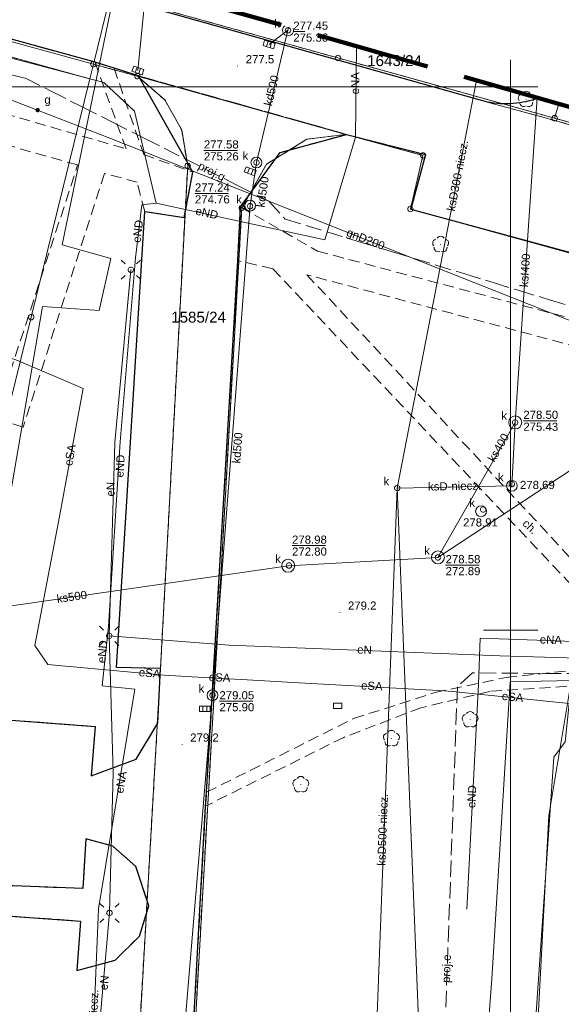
# Model space of a CAD drawing. Extents: x 0 to 6568752, y 0 to 5584302.
# Tile 19 of 58: x 6568355 to 6568405, y 5584166 to 5584256. Entities that reach past the tile are written whole.
import ezdxf
from ezdxf.enums import TextEntityAlignment as Align

# ---------------------------------------------------------------- set-up
doc = ezdxf.new("R2010")
doc.units = 0
for name, pattern in [('PRZER1-1', [1, 0.5, -0.5]), ('PRZER2-1', [1.5, 1, -0.5]), ('PRZER3-1', [2, 1.5, -0.5])]:
    doc.linetypes.add(name, pattern=pattern)
doc.layers.get('0').update_dxf_attribs({"linetype": 'CONTINUOUS'})
for name, color, linetype, lineweight in [('EGDE', 7, 'CONTINUOUS', 18), ('EGDE_O', 7, 'CONTINUOUS', 18), ('EGPG', 7, 'CONTINUOUS', 18), ('GUPPRZ_O', 7, 'CONTINUOUS', 18), ('OTKC', 7, 'CONTINUOUS', 18), ('OTKC_O', 7, 'CONTINUOUS', 18), ('OTKJ', 7, 'CONTINUOUS', 18), ('OTKK', 7, 'CONTINUOUS', 25), ('OTRN', 7, 'CONTINUOUS', 13), ('OTRN_O', 7, 'CONTINUOUS', 13), ('ramka sekcji', 7, 'CONTINUOUS', 18), ('SUEO', 7, 'CONTINUOUS', 18), ('SUPK', 7, 'CONTINUOUS', 18), ('SUPW', 7, 'CONTINUOUS', 18), ('SUPW_O', 7, 'CONTINUOUS', 18), ('zakres', 6, 'PRZER3-1', 106)]:
    doc.layers.add(name, color=color, linetype=linetype, lineweight=lineweight)
for name, color, linetype, lineweight, true_color in [('EGUG', 7, 'CONTINUOUS', 18, 0x008000), ('OTZL', 7, 'CONTINUOUS', 18, 0x008000), ('SUCP', 7, 'CONTINUOUS', 18, 0xd200d2), ('SUEP', 1, 'CONTINUOUS', 18, 0xff0000), ('SUEP_O', 1, 'CONTINUOUS', 18, 0xff0000), ('SUGP', 7, 'CONTINUOUS', 18, 0xbfbf00), ('SUGP_O', 7, 'CONTINUOUS', 18, 0xbfbf00), ('SUGU', 7, 'CONTINUOUS', 18, 0xbfbf00), ('SUGU_O', 7, 'CONTINUOUS', 18, 0xbfbf00), ('SUKK', 7, 'CONTINUOUS', 18, 0x803300), ('SUKP', 7, 'CONTINUOUS', 18, 0x803300), ('SUKP_O', 7, 'CONTINUOUS', 18, 0x803300), ('SUKS', 7, 'CONTINUOUS', 18, 0x803300), ('SUKS_O', 7, 'CONTINUOUS', 18, 0x803300)]:
    doc.layers.add(name, color=color, linetype=linetype, lineweight=lineweight, true_color=true_color)
doc.styles.add('Arial', font='arial.ttf')

# ---------------------------------------------------------------- blocks, each defined once
blk = doc.blocks.new('D_GSPRDL1')
blk.add_hatch(color=0).paths.add_polyline_path([(0, -0.045), (0.013906, -0.042798), (0.02645, -0.036406), (0.036406, -0.02645), (0.042798, -0.013906), (0.045, 0), (0.042798, 0.013906), (0.036406, 0.02645), (0.02645, 0.036406), (0.013906, 0.042798), (0, 0.045), (-0.013906, 0.042798), (-0.02645, 0.036406), (-0.036406, 0.02645), (-0.042798, 0.013906), (-0.045, 0), (-0.042798, -0.013906), (-0.036406, -0.02645), (-0.02645, -0.036406), (-0.013906, -0.042798)])
at = {"color": 0}
for points in [[(-0.635969, -0.134326), (-0.70458, -0.024001), (-0.731429, 0.103115), (-0.713292, 0.231763), (-0.652348, 0.346501), (-0.55591, 0.433559), (-0.435555, 0.482485)], [(-0.324277, 0.563333), (-0.240553, 0.662679), (-0.127956, 0.727494), (0, 0.75), (0.127956, 0.727494), (0.240553, 0.662679), (0.324277, 0.563333)], [(0.435555, 0.482485), (0.55591, 0.433559), (0.652348, 0.346501), (0.713292, 0.231763), (0.731429, 0.103115), (0.70458, -0.024001), (0.635969, -0.134326)], [(-0.068773, -0.646351), (-0.194901, -0.677512), (-0.324092, -0.663766), (-0.440839, -0.606763), (-0.531129, -0.513345), (-0.584125, -0.394725), (-0.593465, -0.265141)], [(0.593465, -0.265141), (0.584125, -0.394725), (0.531129, -0.513345), (0.440839, -0.606763), (0.324092, -0.663766), (0.194901, -0.677512), (0.068773, -0.646351)]]:
    blk.add_lwpolyline(points, dxfattribs=at)
blk = doc.blocks.new('D_GSPWPN1')
blk.add_hatch(color=0).paths.add_polyline_path([(-0.045, 0), (-0.043467, -0.011647), (-0.038971, -0.0225), (-0.03182, -0.03182), (-0.0225, -0.038971), (-0.011647, -0.043467), (0, -0.045), (0.011647, -0.043467), (0.0225, -0.038971), (0.03182, -0.03182), (0.038971, -0.0225), (0.043467, -0.011647), (0.045, 0), (0.043467, 0.011647), (0.038971, 0.0225), (0.03182, 0.03182), (0.0225, 0.038971), (0.011647, 0.043467), (0, 0.045), (-0.011647, 0.043467), (-0.0225, 0.038971), (-0.03182, 0.03182), (-0.038971, 0.0225), (-0.043467, 0.011647)])
blk = doc.blocks.new('D_GUPIKP1_3')
at = {"color": 0}
blk.add_lwpolyline([(0.375, -0.25), (-0.375, -0.25), (-0.375, 0.25), (0.375, 0.25)], close=True, dxfattribs=at)
blk = doc.blocks.new('D_GUPIWZ1_1')
at = {"color": 0}
blk.add_lwpolyline([(0, 0.25), (0.064705, 0.241481), (0.125, 0.216506), (0.176777, 0.176777), (0.216506, 0.125), (0.241481, 0.064705), (0.25, 0), (0.241481, -0.064705), (0.216506, -0.125), (0.176777, -0.176777), (0.125, -0.216506), (0.064705, -0.241481), (0, -0.25), (-0.064705, -0.241481), (-0.125, -0.216506), (-0.176777, -0.176777), (-0.216506, -0.125), (-0.241481, -0.064705), (-0.25, 0), (-0.241481, 0.064705), (-0.216506, 0.125), (-0.176777, 0.176777), (-0.125, 0.216506), (-0.064705, 0.241481)], close=True, dxfattribs=at)
blk = doc.blocks.new('D_GUPKKS1')
at = {"color": 0}
blk.add_lwpolyline([(0.5, -0.25), (-0.5, -0.25), (-0.5, 0.25), (0.5, 0.25)], close=True, dxfattribs=at)
for points in [[(-0.175, -0.25), (-0.175, 0.25)], [(0.175, -0.25), (0.175, 0.25)]]:
    blk.add_lwpolyline(points, dxfattribs=at)
blk = doc.blocks.new('D_GUPGUT1')
blk.add_hatch(color=0).paths.add_polyline_path([(-0.2, 0), (-0.193185, -0.051764), (-0.173205, -0.1), (-0.141421, -0.141421), (-0.1, -0.173205), (-0.051764, -0.193185), (0, -0.2), (0.051764, -0.193185), (0.1, -0.173205), (0.141421, -0.141421), (0.173205, -0.1), (0.193185, -0.051764), (0.2, 0), (0.193185, 0.051764), (0.173205, 0.1), (0.141421, 0.141421), (0.1, 0.173205), (0.051764, 0.193185), (0, 0.2), (-0.051764, 0.193185), (-0.1, 0.173205), (-0.141421, 0.141421), (-0.173205, 0.1), (-0.193185, 0.051764)])
blk = doc.blocks.new('D_GUPKSD1_1')
at = {"color": 0}
blk.add_lwpolyline([(0, 0.25), (0.064705, 0.241481), (0.125, 0.216506), (0.176777, 0.176777), (0.216506, 0.125), (0.241481, 0.064705), (0.25, 0), (0.241481, -0.064705), (0.216506, -0.125), (0.176777, -0.176777), (0.125, -0.216506), (0.064705, -0.241481), (0, -0.25), (-0.064705, -0.241481), (-0.125, -0.216506), (-0.176777, -0.176777), (-0.216506, -0.125), (-0.241481, -0.064705), (-0.25, 0), (-0.241481, 0.064705), (-0.216506, 0.125), (-0.176777, 0.176777), (-0.125, 0.216506), (-0.064705, 0.241481)], close=True, dxfattribs=at)
blk = doc.blocks.new('D_GEPPGD1_1')
at = {"color": 0}
blk.add_lwpolyline([(0, 0.25), (0.077254, 0.237764), (0.146946, 0.202254), (0.202254, 0.146946), (0.237764, 0.077254), (0.25, 0), (0.237764, -0.077254), (0.202254, -0.146946), (0.146946, -0.202254), (0.077254, -0.237764), (0, -0.25), (-0.077254, -0.237764), (-0.146946, -0.202254), (-0.202254, -0.146946), (-0.237764, -0.077254), (-0.25, 0), (-0.237764, 0.077254), (-0.202254, 0.146946), (-0.146946, 0.202254), (-0.077254, 0.237764)], close=True, dxfattribs=at)
blk = doc.blocks.new('D_GEPPGD1_2')
blk.add_hatch(color=0).paths.add_polyline_path([(0, -0.045), (0.013906, -0.042798), (0.02645, -0.036406), (0.036406, -0.02645), (0.042798, -0.013906), (0.045, 0), (0.042798, 0.013906), (0.036406, 0.02645), (0.02645, 0.036406), (0.013906, 0.042798), (0, 0.045), (-0.013906, 0.042798), (-0.02645, 0.036406), (-0.036406, 0.02645), (-0.042798, 0.013906), (-0.045, 0), (-0.042798, -0.013906), (-0.036406, -0.02645), (-0.02645, -0.036406), (-0.013906, -0.042798)])
blk = doc.blocks.new('D_GUPELA2')
blk.add_hatch(color=0).paths.add_polyline_path([(-0.001087, 0.044987), (0.011881, 0.043403), (0.021281, 0.03965), (0.030065, 0.033482), (0.038133, 0.023893), (0.043117, 0.012881), (0.044986, 0.001113), (0.044323, -0.007777), (0.040557, -0.019497), (0.033417, -0.030138), (0.024849, -0.037517), (0.013788, -0.042836), (0.002013, -0.044955), (-0.00982, -0.043916), (-0.020466, -0.040077), (-0.029541, -0.033946), (-0.036867, -0.025804), (-0.04187, -0.01649), (-0.04461, -0.005909), (-0.044532, 0.006476), (-0.041285, 0.017903), (-0.034764, 0.028574), (-0.024479, 0.03776), (-0.013449, 0.042943)])
at = {"color": 0}
for points in [[(-0.883883, 0.883883), (-0.53033, 0.53033)], [(0.883883, 0.883883), (0.53033, 0.53033)], [(-0.883883, -0.883883), (-0.53033, -0.53033)], [(0.883883, -0.883883), (0.53033, -0.53033)]]:
    blk.add_lwpolyline(points, dxfattribs=at)
blk = doc.blocks.new('D_GUPELA1')
at = {"color": 0}
blk.add_lwpolyline([(0, 0.25), (0.064705, 0.241481), (0.125, 0.216506), (0.176777, 0.176777), (0.216506, 0.125), (0.241481, 0.064705), (0.25, 0), (0.241481, -0.064705), (0.216506, -0.125), (0.176777, -0.176777), (0.125, -0.216506), (0.064705, -0.241481), (0, -0.25), (-0.064705, -0.241481), (-0.125, -0.216506), (-0.176777, -0.176777), (-0.216506, -0.125), (-0.241481, -0.064705), (-0.25, 0), (-0.241481, 0.064705), (-0.216506, 0.125), (-0.176777, 0.176777), (-0.125, 0.216506), (-0.064705, 0.241481)], close=True, dxfattribs=at)

msp = doc.modelspace()

# ---------------------------------------------------------------- linework, layer by layer
at = {"layer": 'EGDE', "color": 0, "linetype": 'Continuous', "elevation": 10.22}
for points in [[(6568322.05226, 5584262.96423), (6568324.82072, 5584271.63057), (6568327.2348, 5584269.00147), (6568331.69773, 5584267.24884), (6568363.17294, 5584258.49371), (6568361.59535, 5584252.09289), (6568323.21152, 5584262.64552)], [(6568323.21152, 5584262.64552), (6568361.59535, 5584252.09289), (6568361.26341, 5584250.74162), (6568327.03, 5584260.27), (6568321.65, 5584256.49)], [(6568361.26341, 5584250.74162), (6568355.87516, 5584228.80739), (6568343.88997, 5584180.27922), (6568337.0279, 5584152.47866), (6568332.74, 5584135.02), (6568328.2783, 5584135.3346), (6568318.08182, 5584100.1005), (6568315.04175, 5584096.21103), (6568312.96342, 5584095.29418), (6568309.21068, 5584095.48584), (6568302.523, 5584096.81978), (6568303.26305, 5584109.23027), (6568304.89857, 5584108.81131), (6568309.92834, 5584135.22816), (6568320.18066, 5584169.23288), (6568329.95, 5584201.67), (6568339.09, 5584229.28), (6568315.28914, 5584237.02736), (6568321.65, 5584256.49), (6568327.03, 5584260.27)], [(6568361.59535, 5584252.09289), (6568365.64994, 5584250.98505), (6568368.16833, 5584248.79733), (6568369.72416, 5584246.02716), (6568370.27666, 5584242.73402), (6568367.78222, 5584196.52832), (6568365.45974, 5584156.3753), (6568363.32778, 5584133.24604), (6568332.74, 5584135.02), (6568337.0279, 5584152.47866), (6568343.88997, 5584180.27922), (6568355.87516, 5584228.80739), (6568361.26341, 5584250.74162)], [(6568370.27666, 5584242.73402), (6568369.72416, 5584246.02716), (6568368.16833, 5584248.79733), (6568365.64994, 5584250.98505), (6568384.82038, 5584245.63164), (6568381.25599, 5584245.17568), (6568377.54509, 5584242.89769), (6568375.25714, 5584238.8479), (6568369.45834, 5584137.11533), (6568369.87809, 5584134.81056), (6568371.2, 5584132.71), (6568363.32778, 5584133.24604), (6568365.45974, 5584156.3753), (6568367.78222, 5584196.52832)]]:
    msp.add_lwpolyline(points, close=True, dxfattribs=at)
for points in [[(6568404.05262, 5584247.11955), (6568384.10967, 5584252.66302), (6568363.17294, 5584258.49371), (6568363.56069, 5584260.06345)], [(6568361.59535, 5584252.09289), (6568363.17294, 5584258.49371), (6568384.10967, 5584252.66302), (6568404.05262, 5584247.11955), (6568410.12476, 5584245.43766), (6568432.37614, 5584239.25389), (6568501.01473, 5584215.71647), (6568547.15443, 5584199.71974), (6568592.68513, 5584183.94093)], [(6568592.25665, 5584177.2623), (6568569.37207, 5584185.2949), (6568567.841, 5584180.71483), (6568531.58972, 5584193.78874), (6568532.79584, 5584197.9746), (6568444.36545, 5584228.51754), (6568424.00977, 5584235.04577), (6568423.40791, 5584229.7576), (6568390.77944, 5584238.75789), (6568391.9359, 5584243.69317), (6568384.82038, 5584245.63164), (6568365.64994, 5584250.98505), (6568361.59535, 5584252.09289)], [(6568404.43317, 5584248.43492), (6568404.05262, 5584247.11955)], [(6568410.12476, 5584245.43766), (6568404.05262, 5584247.11955), (6568404.43317, 5584248.43492)], [(6568648.59375, 5584104.42383), (6568646.521, 5584059.38927), (6568644.22449, 5584009.45582), (6568609.00522, 5584036.3441), (6568583.6998, 5584038.16817), (6568558.47556, 5584075.58605), (6568538.06756, 5584076.86319), (6568491.15577, 5584079.0589), (6568441.65482, 5584081.9513), (6568391.77674, 5584086.94902), (6568374.92948, 5584088.19204), (6568375.19, 5584092.43), (6568377.65, 5584132.3), (6568371.2, 5584132.71), (6568369.87809, 5584134.81056), (6568369.45834, 5584137.11533), (6568375.25714, 5584238.8479), (6568377.54509, 5584242.89769), (6568381.25599, 5584245.17568), (6568384.82038, 5584245.63164)], [(6568384.82038, 5584245.63164), (6568391.9359, 5584243.69317), (6568390.77944, 5584238.75789), (6568423.40791, 5584229.7576), (6568424.00977, 5584235.04577), (6568444.36545, 5584228.51754), (6568532.79584, 5584197.9746), (6568531.58972, 5584193.78874), (6568567.841, 5584180.71483), (6568569.37207, 5584185.2949), (6568592.25665, 5584177.2623)]]:
    msp.add_lwpolyline(points, dxfattribs=at)
at = {"layer": 'EGUG', "color": 0, "linetype": 'PRZER1-1', "lineweight": 18, "elevation": 10.08}
for points in [[(6568324.88408, 5584271.82788), (6568324.82072, 5584271.63057), (6568327.2348, 5584269.00147), (6568331.69773, 5584267.24884), (6568363.17294, 5584258.49371), (6568384.10967, 5584252.66302), (6568404.05262, 5584247.11955), (6568410.12476, 5584245.43766), (6568432.37614, 5584239.25389), (6568501.01473, 5584215.71647), (6568547.15443, 5584199.71974), (6568592.68513, 5584183.94093)], [(6568365.45974, 5584156.3753), (6568367.78222, 5584196.52832), (6568370.27666, 5584242.73402), (6568369.72416, 5584246.02716), (6568368.16833, 5584248.79733), (6568365.64994, 5584250.98505), (6568361.59535, 5584252.09289), (6568361.26341, 5584250.74162), (6568327.03, 5584260.27), (6568321.65, 5584256.49), (6568315.28914, 5584237.02736), (6568313.96, 5584237.46), (6568310.11, 5584225.76), (6568304.98, 5584210.19), (6568294.18308, 5584175.87843), (6568288.97096, 5584157.39984)], [(6568309.92834, 5584135.22816), (6568320.18066, 5584169.23288), (6568329.95, 5584201.67), (6568339.09, 5584229.28), (6568315.28914, 5584237.02736), (6568321.65, 5584256.49), (6568327.03, 5584260.27), (6568361.26341, 5584250.74162), (6568361.59535, 5584252.09289), (6568365.64994, 5584250.98505), (6568368.16833, 5584248.79733), (6568369.72416, 5584246.02716), (6568370.27666, 5584242.73402), (6568367.78222, 5584196.52832), (6568365.45974, 5584156.3753)], [(6568592.68513, 5584183.94093), (6568547.15443, 5584199.71974), (6568501.01473, 5584215.71647), (6568432.37614, 5584239.25389), (6568410.12476, 5584245.43766), (6568404.05262, 5584247.11955), (6568384.10967, 5584252.66302), (6568363.17294, 5584258.49371)], [(6568423.40791, 5584229.7576), (6568390.77944, 5584238.75789), (6568391.9359, 5584243.69317), (6568384.82038, 5584245.63164), (6568381.25599, 5584245.17568), (6568377.54509, 5584242.89769), (6568375.25714, 5584238.8479), (6568369.45834, 5584137.11533)], [(6568369.45834, 5584137.11533), (6568375.25714, 5584238.8479), (6568377.54509, 5584242.89769), (6568381.25599, 5584245.17568), (6568384.82038, 5584245.63164), (6568391.9359, 5584243.69317), (6568390.77944, 5584238.75789), (6568423.40791, 5584229.7576)]]:
    msp.add_lwpolyline(points, dxfattribs=at)
at = {"layer": 'GUPPRZ_O', "color": 0, "linetype": 'Continuous', "lineweight": 13, "elevation": 10.8, "flags": 128}
for points in [[(6568380.00062, 5584255.08568), (6568381.05678, 5584255.08568)], [(6568371.77029, 5584244.15634), (6568374.85029, 5584244.15634)], [(6568370.94425, 5584240.19475), (6568374.02425, 5584240.19475)], [(6568401.17492, 5584219.26948), (6568404.25492, 5584219.26948)], [(6568379.88449, 5584207.77658), (6568382.96449, 5584207.77658)], [(6568394.01903, 5584205.97643), (6568397.09903, 5584205.97643)], [(6568373.20142, 5584193.45226), (6568376.28142, 5584193.45226)]]:
    msp.add_lwpolyline(points, dxfattribs=at)
at = {"layer": 'OTKC', "color": 0, "linetype": 'PRZER2-1', "lineweight": 18, "elevation": 10.18}
for points in [[(6568331.76, 5584253.86), (6568364.61, 5584244.29), (6568361.75, 5584252.26), (6568363.5, 5584251.72), (6568366.23, 5584243.77), (6568370.75, 5584242.14), (6568369.96, 5584237.97), (6568366.32, 5584238.54), (6568365.63, 5584241.23), (6568362.61, 5584242.03), (6568355.13, 5584218.69), (6568352.55, 5584219.47), (6568360.15, 5584242.81), (6568321, 5584253.87)], [(6568408.67, 5584200.89), (6568378.11, 5584233.26), (6568374.88, 5584234.01), (6568375.15, 5584238.95), (6568382.22, 5584234.88), (6568423.82, 5584223.86)], [(6568423.66, 5584221.39), (6568381.25, 5584232.71), (6568408.15, 5584203.81)], [(6568408.16, 5584195.02), (6568398.1, 5584194.36), (6568391.74, 5584192.85), (6568384.64, 5584190.12), (6568371.93, 5584183.8), (6568372.02, 5584185.07), (6568385.53, 5584191.85), (6568393.04, 5584194.25), (6568399.58, 5584195.64), (6568408.32, 5584196.56)]]:
    msp.add_lwpolyline(points, dxfattribs=at)
at = {"layer": 'OTKJ', "color": 0, "linetype": 'PRZER3-1', "lineweight": 18, "elevation": 10.18}
for points in [[(6568324.63601, 5584271.90472), (6568325.01, 5584271.29), (6568326.48, 5584269.47), (6568327.65, 5584268.64), (6568329.49, 5584267.76), (6568331.28, 5584267.12), (6568332.07, 5584266.92), (6568359.08, 5584259.49), (6568361.58, 5584258.81), (6568397.87, 5584248.6), (6568413.84, 5584244.22), (6568455.08, 5584231.25), (6568457, 5584230.63), (6568498.55, 5584216.47), (6568500.09, 5584215.97), (6568537.39, 5584203.09), (6568547.32, 5584199.53), (6568592.6869, 5584183.96856)], [(6568423.38, 5584229.9), (6568390.81, 5584238.73), (6568392.17, 5584243.79), (6568384.91, 5584245.63), (6568365.76, 5584251.01), (6568363.5, 5584251.72), (6568361.75, 5584252.26), (6568333.46, 5584260.07), (6568331.76, 5584253.86), (6568328.78, 5584254.61), (6568330.5, 5584260.81), (6568323.56, 5584262.57), (6568319.98, 5584262.39)], [(6568350.31, 5584191.99), (6568361.75, 5584191.13), (6568361.4, 5584186.59), (6568365.55, 5584188.11), (6568367.52, 5584191.43), (6568367.77, 5584196.46), (6568363.73, 5584196.57), (6568366.32, 5584238.54), (6568369.96, 5584237.97), (6568370.75, 5584242.14), (6568365.76, 5584251.01), (6568384.91, 5584245.63), (6568378.78, 5584243.97), (6568375.15, 5584238.95), (6568374.88, 5584234.01), (6568372.02, 5584185.07), (6568371.93, 5584183.8), (6568369.74, 5584143.83)], [(6568346.21, 5584174.23), (6568360.42, 5584173.22), (6568360.08, 5584168.66), (6568363.59, 5584169.62), (6568365.83, 5584171.82), (6568366.7, 5584174.62), (6568365.51, 5584178.25), (6568363.39, 5584180.11), (6568360.9, 5584180.79), (6568360.62, 5584176.21), (6568349.37, 5584176.64)]]:
    msp.add_lwpolyline(points, dxfattribs=at)
for points in [[(6568397.87, 5584248.6, 0.13687043), (6568402.55193, 5584248.97015)], [(6568411.27336, 5584246.48884, 0.22495395), (6568413.84, 5584244.22), (6568397.87, 5584248.6)]]:
    msp.add_lwpolyline(points, format="xyb", dxfattribs=at)
at = {"layer": 'OTKK', "color": 0, "linetype": 'Continuous', "lineweight": 25, "elevation": 10.18}
msp.add_lwpolyline([(6568402.55193, 5584248.97015, -0.13687043), (6568397.87, 5584248.6), (6568361.58, 5584258.81), (6568359.08, 5584259.49), (6568332.07, 5584266.92)], format="xyb", dxfattribs=at)
for points in [[(6568350.31, 5584191.99), (6568361.75, 5584191.13), (6568361.4, 5584186.59), (6568365.55, 5584188.11), (6568367.52, 5584191.43), (6568367.77, 5584196.46), (6568363.73, 5584196.57), (6568366.32, 5584238.54), (6568369.96, 5584237.97), (6568370.75, 5584242.14), (6568365.76, 5584251.01), (6568363.5, 5584251.72), (6568361.75, 5584252.26), (6568333.46, 5584260.07)], [(6568371.42, 5584132.69), (6568369.75, 5584134.5), (6568369.6, 5584141.29), (6568369.74, 5584143.83), (6568371.93, 5584183.8), (6568372.02, 5584185.07), (6568374.88, 5584234.01), (6568375.15, 5584238.95), (6568378.78, 5584243.97), (6568384.91, 5584245.63), (6568392.17, 5584243.79), (6568390.81, 5584238.73), (6568423.38, 5584229.9)], [(6568346.21, 5584174.23), (6568360.42, 5584173.22), (6568360.08, 5584168.66), (6568363.59, 5584169.62), (6568365.83, 5584171.82), (6568366.7, 5584174.62), (6568365.51, 5584178.25), (6568363.39, 5584180.11), (6568360.9, 5584180.79), (6568360.62, 5584176.21), (6568349.37, 5584176.64)]]:
    msp.add_lwpolyline(points, dxfattribs=at)
at = {"layer": 'ramka sekcji', "color": 0}
for p, q in [((6568400, 5584250), (6568400, 5584252.5)), ((6568400, 5584250), (6568281.97244, 5584250)), ((6568400, 5584250), (6568397.5, 5584250)), ((6568400, 5584250), (6568400, 5584247.5)), ((6568400, 5584250), (6568402.5, 5584250)), ((6568400, 5584250), (6568400, 5584000)), ((6568400, 5584000), (6568400, 5584250)), ((6568400, 5584200), (6568400, 5584202.5)), ((6568400, 5584200), (6568397.5, 5584200)), ((6568400, 5584200), (6568400, 5584197.5)), ((6568400, 5584200), (6568402.5, 5584200))]:
    msp.add_line(p, q, dxfattribs=at)
at = {"layer": 'SUCP', "color": 0, "linetype": 'Continuous', "lineweight": 18, "elevation": 10.14}
msp.add_lwpolyline([(6568363.52786, 5584258.84118), (6568358.72812, 5584235.45896), (6568363.21186, 5584234.19605), (6568362.14107, 5584229.40269), (6568356.91373, 5584229.77556), (6568349.05454, 5584184.02745), (6568353.4808, 5584182.02165), (6568352.51065, 5584178.73978), (6568347.94518, 5584179.45938), (6568328.91705, 5584122.12967), (6568332.47163, 5584121.22431), (6568331.91754, 5584116.99279), (6568327.01957, 5584117.92663), (6568310.11167, 5584042.64789), (6568313.52267, 5584040.92342), (6568312.64533, 5584036.86571), (6568307.74363, 5584037.91157), (6568299.28996, 5584003.59361)], dxfattribs=at)
at = {"layer": 'SUEP', "linetype": 'Continuous', "lineweight": 18, "elevation": 10.14}
for points in [[(6568367.39064, 5584239.30657), (6568365.39148, 5584247.76147), (6568362.54719, 5584250.40502), (6568353.73654, 5584252.73168), (6568347.67324, 5584254.50369), (6568320.65754, 5584260.99611)], [(6568382.89563, 5584235.90609), (6568385.72312, 5584245.38571), (6568385.80145, 5584253.73579)], [(6568302.29037, 5584244.25047), (6568311.66748, 5584240.00865), (6568312.70318, 5584238.02185), (6568332.90584, 5584232.50172), (6568354.70779, 5584224.79487), (6568360.65021, 5584222.23841), (6568358.3985, 5584209.94845), (6568356.20505, 5584198.56931), (6568357.4175, 5584196.8348), (6568359.01731, 5584196.68651), (6568360.07549, 5584196.59145), (6568365.42398, 5584196.09264), (6568368.12108, 5584195.84263), (6568370.68886, 5584195.70041), (6568375.74013, 5584195.42063), (6568380.5512, 5584195.15415), (6568393.90139, 5584194.4147), (6568394.96418, 5584194.30607), (6568405.39831, 5584193.23957)], [(6568367.39064, 5584239.30657), (6568366.04557, 5584239.14923), (6568365.47568, 5584234.25151), (6568364.07359, 5584217.34214), (6568362.98289, 5584200.32678), (6568362.41309, 5584194.87901)], [(6568382.89563, 5584235.90609), (6568367.39064, 5584239.30657)], [(6568363.05, 5584199.47), (6568363.58, 5584217.26), (6568365.05, 5584233.17)], [(6568439.52, 5584216.84), (6568425.67, 5584219.15), (6568408.19, 5584220.44), (6568406.7, 5584209.04), (6568406.21, 5584197.42), (6568399, 5584197.62), (6568374.11, 5584198.6), (6568363.05, 5584199.47)], [(6568363.05, 5584199.47), (6568363.42, 5584186.88), (6568363.08, 5584173.96), (6568361.25, 5584153.14), (6568360.9, 5584137.05)], [(6568409.80235, 5584194.21878), (6568410.21599, 5584198.80525), (6568397.1992, 5584199.25756), (6568397.03375, 5584195.0251)], [(6568362.41309, 5584194.87901), (6568365.42732, 5584194.56783), (6568362.08293, 5584174.34263)], [(6568394.88921, 5584105.39055), (6568395.58754, 5584106.29962), (6568395.43938, 5584114.68836), (6568396.61661, 5584145.93594), (6568398.28344, 5584167.90912), (6568399.96129, 5584195.23284), (6568412.81869, 5584195.50853)], [(6568397.03375, 5584195.0251), (6568395.96501, 5584174.31459)], [(6568401.39526, 5584135.72737), (6568402.29906, 5584159.74023), (6568403.51033, 5584182.91762), (6568405.58129, 5584195.26526), (6568412.81869, 5584195.50853)], [(6568405.39831, 5584193.23957), (6568405.01695, 5584189.70356), (6568403.98587, 5584188.30816), (6568399.60677, 5584124.84169), (6568401.34851, 5584123.80418), (6568409.53234, 5584122.38466), (6568409.82381, 5584121.95026), (6568409.05136, 5584099.25455), (6568410.04829, 5584097.9463), (6568439.79258, 5584095.9994), (6568445.94158, 5584095.72461), (6568444.01192, 5584047.82702)], [(6568362.08293, 5584174.34263), (6568361.2354, 5584154.36071), (6568360.74305, 5584137.31793)]]:
    msp.add_lwpolyline(points, dxfattribs=at)
at = {"layer": 'SUEP', "linetype": 'PRZER3-1', "lineweight": 18, "elevation": 10.14}
msp.add_lwpolyline([(6568410.68147, 5584195.95969), (6568396.48012, 5584196.06005), (6568395.09975, 5584194.7798), (6568393.23664, 5584142.88399), (6568393.16457, 5584107.22146), (6568387.31217, 5584102.15403), (6568386.51919, 5584077.55569), (6568412.12821, 5584074.93652)], dxfattribs=at)
at = {"layer": 'SUGP', "color": 0, "linetype": 'Continuous', "lineweight": 18, "elevation": 10.14}
msp.add_lwpolyline([(6568310.9218, 5584266.40661), (6568311.79, 5584265.93), (6568312.82682, 5584265.48509), (6568320.4382, 5584261.80319), (6568356.46613, 5584247.86126), (6568363.1055, 5584245.2923), (6568423.64071, 5584221.27212), (6568423.77004, 5584211.23905)], dxfattribs=at)
at = {"layer": 'SUGP', "color": 0, "linetype": 'PRZER3-1', "lineweight": 18, "elevation": 10.14}
msp.add_lwpolyline([(6568351.87217, 5584251.60989), (6568355.34057, 5584250.80188), (6568357.71533, 5584249.60217), (6568360.55048, 5584248.16987), (6568363.34631, 5584246.75743), (6568366.33801, 5584245.24605), (6568370.05346, 5584243.36902), (6568374.871, 5584240.93523), (6568377.74426, 5584239.48368), (6568379.25883, 5584237.83261), (6568383.07382, 5584236.66652), (6568386.28526, 5584235.68491), (6568389.22533, 5584234.78624), (6568393.06617, 5584233.61225), (6568395.78554, 5584232.78105), (6568398.40829, 5584231.97938), (6568400.71228, 5584231.27514), (6568403.58317, 5584230.39762), (6568406.85061, 5584229.39889)], dxfattribs=at)
at = {"layer": 'SUKP', "color": 0, "linetype": 'Continuous', "lineweight": 18, "elevation": 10.14}
for points in [[(6568365.7, 5584251.51), (6568366.44349, 5584259.24328)], [(6568375.72584, 5584088.56609), (6568378.42666, 5584120.33275), (6568366.47474, 5584131.26997), (6568369.98604, 5584163.23059), (6568372.56, 5584194), (6568376.02397, 5584239.07136), (6568376.60482, 5584243.03868), (6568379.50818, 5584255.20698), (6568379.56519, 5584255.51005)], [(6568377.76533, 5584253.90348), (6568379.50818, 5584255.20698)], [(6568389.56914, 5584213.0754), (6568396.84772, 5584250.59304)], [(6568402.44545, 5584249.00045), (6568400.42492, 5584219.11394)], [(6568463.44074, 5584225.90258), (6568425.01597, 5584227.55476), (6568393.31453, 5584206.69139)], [(6568389.56914, 5584213.0754), (6568400.11532, 5584213.2794), (6568400.42492, 5584219.11394)], [(6568400.42492, 5584219.11394), (6568393.31453, 5584206.69139)], [(6568381.64886, 5584059.58804), (6568381.53565, 5584110.88115), (6568387.58811, 5584161.38428), (6568389.56914, 5584213.0754)], [(6568384.26188, 5584110.95961), (6568391.53306, 5584164.12533), (6568389.56914, 5584213.0754)], [(6568393.31453, 5584206.69139), (6568379.52874, 5584205.92645), (6568345.14531, 5584200.93014), (6568330.31082, 5584199.90218)]]:
    msp.add_lwpolyline(points, dxfattribs=at)
at = {"layer": 'SUPK', "color": 0, "linetype": 'Continuous', "lineweight": 18, "elevation": 10.14}
for points in [[(6568379.50818, 5584254.70698, -0.72539645), (6568379.21343, 5584255.61013)], [(6568379.97151, 5584255.39445, -0.53187079), (6568379.50818, 5584254.70698)]]:
    msp.add_lwpolyline(points, format="xyb", dxfattribs=at)
for points in [[(6568376.60482, 5584242.53868, -1), (6568376.60482, 5584243.53868, -1)], [(6568376.02397, 5584238.57136, -1), (6568376.02397, 5584239.57136, -1)], [(6568400.42492, 5584218.51394, -1), (6568400.42492, 5584219.71394, -1)], [(6568400.11532, 5584212.7794, -1), (6568400.11532, 5584213.7794, -1)], [(6568397.28239, 5584210.44023, -1), (6568397.28239, 5584211.44023, -1)], [(6568393.31453, 5584206.09139, -1), (6568393.31453, 5584207.29139, -1)], [(6568379.52874, 5584205.32645, -1), (6568379.52874, 5584206.52645, -1)], [(6568372.56, 5584193.5, -1), (6568372.56, 5584194.5, -1)]]:
    msp.add_lwpolyline(points, format="xyb", close=True, dxfattribs=at)
at = {"layer": 'zakres', "color": 0, "ltscale": 7}
msp.add_lwpolyline([(6568419.28314, 5584244.20999), (6568355.04246, 5584262.48696), (6568313.61581, 5584275.31799), (6568306.59555, 5584258.01123), (6568299.2612, 5584234.56823), (6568280.6299, 5584172.98146), (6568276.44824, 5584154.31965), (6568267.58948, 5584107.60505), (6568261.88828, 5584068.50066), (6568256.46359, 5584021.7748), (6568252.69909, 5583965.99225), (6568250.34937, 5583966.23815), (6568248.9828, 5583949.49809), (6568593.23088, 5583926.24598)], dxfattribs=at)

# ---------------------------------------------------------------- block references
at = {"layer": 'EGPG', "color": 0, "linetype": 'Continuous', "lineweight": 18}
for name, p in [('D_GEPPGD1_1', (6568384.10967, 5584252.66302, 10.24)), ('D_GEPPGD1_1', (6568361.59535, 5584252.09289, 10.24)), ('D_GEPPGD1_1', (6568365.64994, 5584250.98505, 10.24)), ('D_GEPPGD1_2', (6568361.26341, 5584250.74162, 10.24)), ('D_GEPPGD1_2', (6568368.16833, 5584248.79733, 10.24)), ('D_GEPPGD1_1', (6568404.05262, 5584247.11955, 10.24)), ('D_GEPPGD1_2', (6568369.72416, 5584246.02716, 10.24)), ('D_GEPPGD1_2', (6568384.82038, 5584245.63164, 10.24)), ('D_GEPPGD1_2', (6568381.25599, 5584245.17568, 10.24)), ('D_GEPPGD1_1', (6568391.9359, 5584243.69317, 10.24)), ('D_GEPPGD1_1', (6568370.27666, 5584242.73402, 10.24)), ('D_GEPPGD1_2', (6568377.54509, 5584242.89769, 10.24)), ('D_GEPPGD1_1', (6568375.25714, 5584238.8479, 10.24)), ('D_GEPPGD1_1', (6568390.77944, 5584238.75789, 10.24)), ('D_GEPPGD1_1', (6568355.87516, 5584228.80739, 10.24)), ('D_GEPPGD1_2', (6568367.78222, 5584196.52832, 10.24))]:
    msp.add_blockref(name, p, dxfattribs=at)
at = {"layer": 'OTRN', "color": 0, "linetype": 'Continuous', "lineweight": 13}
for p in [(6568374.87, 5584251.92, 10.08), (6568384.28, 5584201.63, 10.08), (6568369.76, 5584189.48, 10.08)]:
    msp.add_blockref('D_GSPWPN1', p, dxfattribs=at)
at = {"layer": 'OTZL', "color": 0, "linetype": 'Continuous', "lineweight": 18}
for p in [(6568401.44, 5584248.86, 10.12), (6568393.56, 5584235.5, 10.12), (6568396.28, 5584191.76, 10.12), (6568389.03, 5584190.02, 10.12), (6568380.69, 5584185.78, 10.12)]:
    msp.add_blockref('D_GSPRDL1', p, dxfattribs=at)
at = {"layer": 'SUEO', "color": 0, "linetype": 'Continuous', "lineweight": 18}
for name, p in [('D_GUPELA2', (6568365.05, 5584233.17, 10.15)), ('D_GUPELA1', (6568365.05, 5584233.17, 10.16)), ('D_GUPELA2', (6568363.05, 5584199.47, 10.15)), ('D_GUPELA1', (6568363.05, 5584199.47, 10.16)), ('D_GUPELA2', (6568363.08, 5584173.96, 10.15)), ('D_GUPELA1', (6568363.08, 5584173.96, 10.16))]:
    msp.add_blockref(name, p, dxfattribs=at)
at = {"layer": 'SUGU', "color": 0, "linetype": 'Continuous', "lineweight": 18}
msp.add_blockref('D_GUPGUT1', (6568356.46613, 5584247.86126, 10.16), dxfattribs=at)
at = {"layer": 'SUKK', "color": 0, "linetype": 'Continuous', "lineweight": 18}
for p, rotation in [((6568377.76533, 5584253.90348, 10.16), 342.5835281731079), ((6568365.7, 5584251.51, 10.16), 341.3585064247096), ((6568376.04, 5584242.23, 10.16), 159.7467355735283)]:
    msp.add_blockref('D_GUPKKS1', p, dxfattribs=dict(at, rotation=rotation))
msp.add_blockref('D_GUPKKS1', (6568371.86, 5584192.74, 10.16), dxfattribs=at)
at = {"layer": 'SUKS', "color": 0, "linetype": 'Continuous', "lineweight": 18}
msp.add_blockref('D_GUPKSD1_1', (6568389.56914, 5584213.0754, 10.16), dxfattribs=at)
at = {"layer": 'SUPK', "color": 0, "linetype": 'Continuous', "lineweight": 18}
msp.add_blockref('D_GUPIKP1_3', (6568384.08, 5584193.03, 10.16), dxfattribs=at)
at = {"layer": 'SUPW', "color": 0, "linetype": 'Continuous', "lineweight": 18}
for p in [(6568379.50818, 5584255.20698, 10.18), (6568376.60482, 5584243.03868, 10.18), (6568376.01657, 5584239.0208, 10.18), (6568400.42492, 5584219.11394, 10.18), (6568400.11224, 5584213.43937, 10.18), (6568397.47858, 5584211.09153, 10.18), (6568393.31453, 5584206.69139, 10.18), (6568379.6033, 5584205.93462, 10.18), (6568372.56, 5584194, 10.18)]:
    msp.add_blockref('D_GUPIWZ1_1', p, dxfattribs=at)

# ---------------------------------------------------------------- texts
at = {"layer": 'EGDE_O', "color": 0, "linetype": 'Continuous', "style": 'Arial'}
for s, p in [('1643/24', (6568389.31923, 5584251.91678, 10.8)), ('1585/24', (6568371.27718, 5584228.30066, 10.8))]:
    msp.add_text(s, height=1, dxfattribs=at).set_placement(p, align=Align.CENTER)
at = {"layer": 'GUPPRZ_O', "color": 0, "linetype": 'Continuous', "lineweight": 0, "style": 'Arial'}
for s, p in [('277.45', (6568380.00062, 5584255.25818, 10.8)), ('275.36', (6568380.00062, 5584254.16318, 10.8)), ('277.58', (6568371.77029, 5584244.32884, 10.8)), ('275.26', (6568371.77029, 5584243.23384, 10.8)), ('277.24', (6568370.94425, 5584240.36725, 10.8)), ('274.76', (6568370.94425, 5584239.27225, 10.8)), ('278.50', (6568401.17492, 5584219.44198, 10.8)), ('275.43', (6568401.17492, 5584218.34698, 10.8)), ('278.69', (6568400.86532, 5584212.98592, 10.8)), ('278.91', (6568395.62613, 5584209.53491, 10.8)), ('278.98', (6568379.88449, 5584207.94908, 10.8)), ('272.80', (6568379.88449, 5584206.85408, 10.8)), ('278.58', (6568394.01903, 5584206.14893, 10.8)), ('272.89', (6568394.01903, 5584205.05393, 10.8)), ('279.05', (6568373.20142, 5584193.62476, 10.8)), ('275.90', (6568373.20142, 5584192.52976, 10.8))]:
    msp.add_text(s, height=0.75, dxfattribs=at).set_placement(p)
at = {"layer": 'OTKC_O', "color": 0, "linetype": 'Continuous', "lineweight": 0, "style": 'Arial'}
msp.add_text('ch.', height=0.75, rotation=316.8716072, dxfattribs=at).set_placement((6568401.53937, 5584209.24933, 10.8), align=Align.CENTER)
at = {"layer": 'OTRN_O', "color": 0, "linetype": 'Continuous', "lineweight": 0, "style": 'Arial'}
for s, p in [('277.5', (6568375.62, 5584252.17, 10.8)), ('279.2', (6568385.03, 5584201.88, 10.8)), ('279.2', (6568370.51, 5584189.73, 10.8))]:
    msp.add_text(s, height=0.75, dxfattribs=at).set_placement(p)
at = {"layer": 'SUEP_O', "linetype": 'Continuous', "lineweight": 0, "style": 'Arial'}
for s, rotation, p in [('eNA', 89.4625181, (6568386.06302, 5584250.3327, 10.8)), ('eND', 347.6299921, (6568371.96557, 5584238.03475, 10.8)), ('eND', 83.3629679, (6568366.05213, 5584236.66645, 10.8)), ('eSA', 79.6176746, (6568359.81303, 5584216.04054, 10.8)), ('eND', 86.3323243, (6568364.42252, 5584215.07873, 10.8)), ('eN', 88.2935449, (6568363.55232, 5584212.95166, 10.8)), ('eNA', 358.0098468, (6568403.6974, 5584198.7381, 10.8)), ('eND', 84.0289113, (6568362.79521, 5584197.97646, 10.8)), ('eN', 357.7452453, (6568386.54345, 5584197.81675, 10.8)), ('eSA', 354.7041283, (6568366.74544, 5584195.67541, 10.8)), ('eSA', 356.8297037, (6568373.19827, 5584195.26749, 10.8)), ('eSA', 356.8297037, (6568387.21007, 5584194.49139, 10.8)), ('eSA', 354.1639423, (6568400.1514, 5584193.48086, 10.8)), ('eNA', 80.6106749, (6568364.49984, 5584185.93515, 10.8)), ('eND', 87.0459425, (6568396.79247, 5584184.65472, 10.8)), ('proj.e', 87.9438938, (6568394.46148, 5584168.82136, 10.8)), ('eN', 84.9768323, (6568362.95939, 5584167.50539, 10.8)), ('eNA-niecz.', 87.571266, (6568361.95238, 5584164.33923, 10.8))]:
    msp.add_text(s, height=0.75, rotation=rotation, dxfattribs=at).set_placement(p, align=Align.CENTER)
at = {"layer": 'SUGP_O', "color": 0, "linetype": 'Continuous', "lineweight": 0, "style": 'Arial'}
for s, rotation, p in [('proj.g', 333.19739, (6568372.3299, 5584241.89018, 10.8)), ('gnD200', 338.3569798, (6568386.53427, 5584235.64651, 10.8))]:
    msp.add_text(s, height=0.75, rotation=rotation, dxfattribs=at).set_placement(p, align=Align.CENTER)
at = {"layer": 'SUGU_O', "color": 0, "linetype": 'Continuous', "lineweight": 0, "style": 'Arial'}
msp.add_text('g', height=0.75, dxfattribs=at).set_placement((6568357.6669, 5584248.45405, 10.8), align=Align.RIGHT)
at = {"layer": 'SUKP_O', "color": 0, "linetype": 'Continuous', "lineweight": 0, "style": 'Arial'}
for s, rotation, p in [('kd500', 76.5800983, (6568378.34825, 5584249.57979, 10.8)), ('ksD300-niecz.', 79.0207708, (6568395.48067, 5584241.76479, 10.8)), ('kd500', 81.6705563, (6568377.54644, 5584240.27959, 10.8)), ('ksI400', 86.1323091, (6568401.69631, 5584233.08611, 10.8)), ('kd500', 85.6096084, (6568375.22018, 5584216.7404, 10.8)), ('ks400', 60.2141454, (6568399.1999, 5584216.61252, 10.8)), ('ksD-niecz.', 1.1081472, (6568394.84791, 5584212.88398, 10.8)), ('ks500', 8.2635353, (6568359.66834, 5584202.69792, 10.8)), ('ksD500-niecz.', 87.805241, (6568388.59174, 5584181.61042, 10.8))]:
    msp.add_text(s, height=0.75, rotation=rotation, dxfattribs=at).set_placement(p, align=Align.CENTER)
at = {"layer": 'SUKS_O', "color": 0, "linetype": 'Continuous', "lineweight": 0, "style": 'Arial'}
msp.add_text('k', height=0.75, dxfattribs=at).set_placement((6568388.81914, 5584213.3254, 10.8), align=Align.RIGHT)
at = {"layer": 'SUPW_O', "color": 0, "linetype": 'Continuous', "lineweight": 0, "style": 'Arial'}
for p in [(6568378.75818, 5584255.45698, 10.8), (6568375.85482, 5584243.28868, 10.8), (6568375.26657, 5584239.2708, 10.8), (6568399.67492, 5584219.36394, 10.8), (6568399.36224, 5584213.68937, 10.8), (6568396.72858, 5584211.34153, 10.8), (6568392.56453, 5584206.94139, 10.8), (6568378.8533, 5584206.18462, 10.8), (6568371.81, 5584194.25, 10.8)]:
    msp.add_text('k', height=0.75, dxfattribs=at).set_placement(p, align=Align.RIGHT)

doc.saveas('drawing.dxf')
